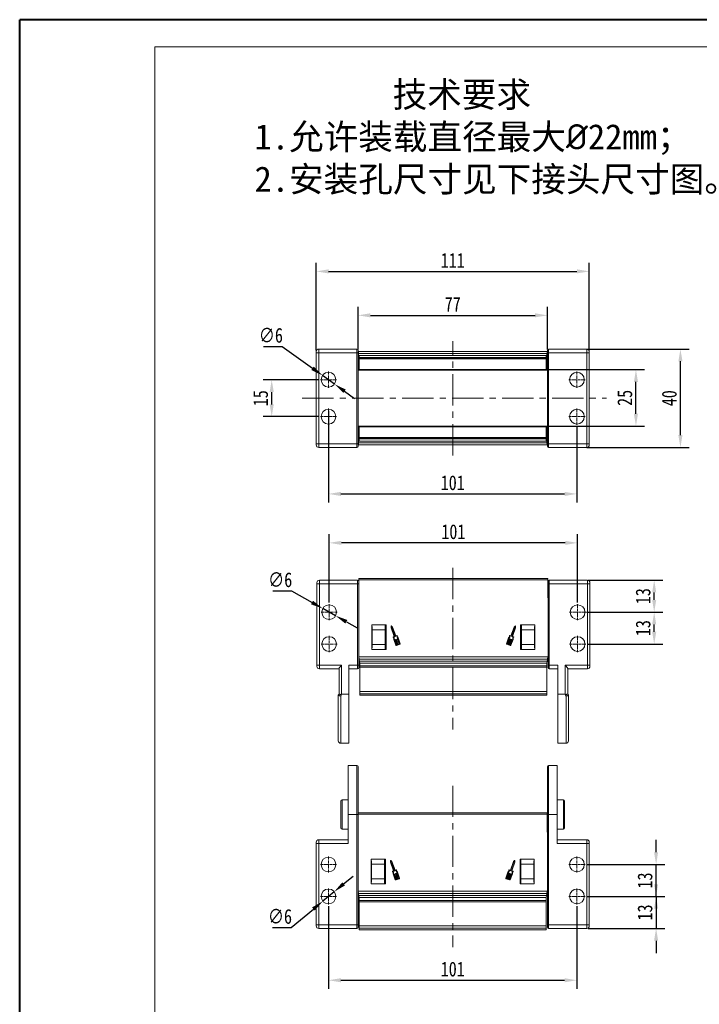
# Model space of a CAD drawing. Header units: millimetres. Extents: x 2816 to 3738, y -75 to 577.
# Tile 5 of 49: x 2816 to 3092, y 176 to 577. Entities that reach past the tile are written whole.
import ezdxf

# ---------------------------------------------------------------- set-up
doc = ezdxf.new("R2010")
doc.units = ezdxf.units.MM
doc.linetypes.add('CENTER', pattern=[0.6, 0.375, -0.075, 0.075, -0.075])
doc.linetypes.add('CENTERX2', pattern=[20.32, 12.7, -2.54, 2.54, -2.54])
doc.styles.get("Standard").update_dxf_attribs({"font": '仿宋_GB2312.ttf', "width": 0.8})
doc.styles.add('样式 6', font='仿宋_GB2312.ttf')
doc.dimstyles.new('ISO-25.1', dxfattribs={"dimtxt": 6, "dimasz": 5, "dimexe": 3.5, "dimexo": 0.625, "dimgap": 1.5, "dimtad": 1, "dimtoh": 1, "dimdsep": 46, "dimtxsty": 'Standard', "dimcen": 2.5, "dimadec": 0, "dimazin": 0, "dimtfac": 1, "dimtmove": 0, "dimatfit": 3, "dimfxl": 0, "dimarcsym": 0})
doc.dimstyles.new('副本 ISO-25.1', dxfattribs={"dimtxt": 6, "dimasz": 5, "dimexe": 3.5, "dimexo": 0.625, "dimgap": 1.5, "dimtad": 1, "dimdsep": 46, "dimtxsty": 'Standard', "dimcen": 2.5, "dimadec": 0, "dimazin": 0, "dimtfac": 1, "dimtmove": 0, "dimatfit": 3, "dimfxl": 0, "dimarcsym": 0})

# ---------------------------------------------------------------- blocks, each defined once
blk = doc.blocks.new('*D865')
at = {"color": 0, "lineweight": -2}
for p, q in [((2941.51, 216.3), (2941.51, 182.65)), ((3042.51, 216.3), (3042.51, 182.65)), ((2946.51, 186.15), (3037.51, 186.15))]:
    blk.add_line(p, q, dxfattribs=at)
at = {"color": 0, "lineweight": 9}
for points in [[(2946.51, 186.98), (2946.51, 185.31), (2941.51, 186.15)], [(3037.51, 186.98), (3037.51, 185.31), (3042.51, 186.15)]]:
    blk.add_solid(points, dxfattribs=at)
at = {"layer": 'Defpoints', "color": 0, "lineweight": 9}
for p in [(2941.51, 216.92), (3042.51, 216.92), (3042.51, 186.15)]:
    blk.add_point(p, dxfattribs=at)
at = {"color": 0, "lineweight": 9, "insert": (2992.01, 190.65), "char_height": 6, "attachment_point": 5}
blk.add_mtext('101', dxfattribs=at)
blk = doc.blocks.new('*D872')
at = {"color": 0, "lineweight": -2}
for p, q in [((3074.7, 238.22), (3074.7, 243.22)), ((3046.43, 233.22), (3078.2, 233.22)), ((3074.7, 220.22), (3074.7, 233.22)), ((3046.43, 220.22), (3078.2, 220.22)), ((3074.7, 215.22), (3074.7, 210.22))]:
    blk.add_line(p, q, dxfattribs=at)
at = {"color": 0, "lineweight": 9}
for points in [[(3073.86, 238.22), (3075.53, 238.22), (3074.7, 233.22)], [(3073.86, 215.22), (3075.53, 215.22), (3074.7, 220.22)]]:
    blk.add_solid(points, dxfattribs=at)
at = {"layer": 'Defpoints', "color": 0, "lineweight": 9}
for p in [(3045.81, 233.22), (3074.7, 233.22), (3045.81, 220.22)]:
    blk.add_point(p, dxfattribs=at)
at = {"color": 0, "lineweight": 9, "insert": (3070.2, 226.72), "char_height": 6, "attachment_point": 5, "rotation": 90}
blk.add_mtext('13', dxfattribs=at)
blk = doc.blocks.new('*D873')
at = {"color": 0, "lineweight": -2}
for p, q in [((3074.7, 225.22), (3074.7, 230.22)), ((3046.43, 220.22), (3078.2, 220.22)), ((3074.7, 220.22), (3074.7, 207.22)), ((3047.13, 207.22), (3078.2, 207.22)), ((3074.7, 202.22), (3074.7, 197.22))]:
    blk.add_line(p, q, dxfattribs=at)
at = {"color": 0, "lineweight": 9}
for points in [[(3073.86, 225.22), (3075.53, 225.22), (3074.7, 220.22)], [(3073.86, 202.22), (3075.53, 202.22), (3074.7, 207.22)]]:
    blk.add_solid(points, dxfattribs=at)
at = {"layer": 'Defpoints', "color": 0, "lineweight": 9}
for p in [(3045.81, 220.22), (3046.51, 207.22), (3074.7, 207.22)]:
    blk.add_point(p, dxfattribs=at)
at = {"color": 0, "lineweight": 9, "insert": (3070.2, 213.72), "char_height": 6, "attachment_point": 5, "rotation": 90}
blk.add_mtext('13', dxfattribs=at)
blk = doc.blocks.new('*D874')
at = {"color": 0, "lineweight": -2}
for p, q in [((3046.7, 335.85), (3077.42, 335.85)), ((3073.92, 327.85), (3073.92, 330.85)), ((3046.7, 322.85), (3077.42, 322.85))]:
    blk.add_line(p, q, dxfattribs=at)
at = {"color": 0, "lineweight": 9}
for points in [[(3073.09, 330.85), (3074.76, 330.85), (3073.92, 335.85)], [(3073.09, 327.85), (3074.76, 327.85), (3073.92, 322.85)]]:
    blk.add_solid(points, dxfattribs=at)
at = {"layer": 'Defpoints', "color": 0, "lineweight": 9}
for p in [(3046.07, 335.85), (3073.92, 335.85), (3046.07, 322.85)]:
    blk.add_point(p, dxfattribs=at)
at = {"color": 0, "lineweight": 9, "insert": (3069.42, 329.35), "char_height": 6, "attachment_point": 5, "rotation": 90}
blk.add_mtext('13', dxfattribs=at)
blk = doc.blocks.new('*D875')
at = {"color": 0, "lineweight": -2}
for p, q in [((3047.13, 348.85), (3077.42, 348.85)), ((3073.92, 340.85), (3073.92, 343.85)), ((3046.4, 335.85), (3077.42, 335.85))]:
    blk.add_line(p, q, dxfattribs=at)
at = {"color": 0, "lineweight": 9}
for points in [[(3073.09, 343.85), (3074.76, 343.85), (3073.92, 348.85)], [(3073.09, 340.85), (3074.76, 340.85), (3073.92, 335.85)]]:
    blk.add_solid(points, dxfattribs=at)
at = {"layer": 'Defpoints', "color": 0, "lineweight": 9}
for p in [(3046.5, 348.85), (3073.92, 348.85), (3045.77, 335.85)]:
    blk.add_point(p, dxfattribs=at)
at = {"color": 0, "lineweight": 9, "insert": (3069.42, 342.35), "char_height": 6, "attachment_point": 5, "rotation": 90}
blk.add_mtext('13', dxfattribs=at)
blk = doc.blocks.new('*D876')
at = {"color": 0, "lineweight": -2}
for p, q in [((2941.77, 339.77), (2941.77, 367.53)), ((3042.77, 339.77), (3042.77, 367.53)), ((3037.77, 364.03), (2946.77, 364.03))]:
    blk.add_line(p, q, dxfattribs=at)
at = {"color": 0, "lineweight": 9}
for points in [[(2946.77, 364.86), (2946.77, 363.2), (2941.77, 364.03)], [(3037.77, 364.86), (3037.77, 363.2), (3042.77, 364.03)]]:
    blk.add_solid(points, dxfattribs=at)
at = {"layer": 'Defpoints', "color": 0, "lineweight": 9}
for p in [(2941.77, 364.03), (2941.77, 339.15), (3042.77, 339.15)]:
    blk.add_point(p, dxfattribs=at)
at = {"color": 0, "lineweight": 9, "insert": (2992.27, 368.53), "char_height": 6, "attachment_point": 5}
blk.add_mtext('101', dxfattribs=at)
blk = doc.blocks.new('*D877')
at = {"color": 0, "lineweight": -2}
for p, q in [((2941.51, 417.72), (2941.51, 380.43)), ((3042.51, 411.42), (3042.51, 380.43)), ((2946.51, 383.93), (3037.51, 383.93))]:
    blk.add_line(p, q, dxfattribs=at)
at = {"color": 0, "lineweight": 9}
for points in [[(2946.51, 384.76), (2946.51, 383.09), (2941.51, 383.93)], [(3037.51, 384.76), (3037.51, 383.09), (3042.51, 383.93)]]:
    blk.add_solid(points, dxfattribs=at)
at = {"layer": 'Defpoints', "color": 0, "lineweight": 9}
for p in [(2941.51, 418.35), (3042.51, 412.05), (3042.51, 383.93)]:
    blk.add_point(p, dxfattribs=at)
at = {"color": 0, "lineweight": 9, "insert": (2992.01, 388.43), "char_height": 6, "attachment_point": 5}
blk.add_mtext('101', dxfattribs=at)
blk = doc.blocks.new('*D878')
at = {"color": 0, "lineweight": -2}
for p, q in [((2937.58, 430.35), (2914.9, 430.35)), ((2918.4, 420.35), (2918.4, 425.35)), ((2937.58, 415.35), (2914.9, 415.35))]:
    blk.add_line(p, q, dxfattribs=at)
at = {"color": 0, "lineweight": 9}
for points in [[(2917.57, 425.35), (2919.24, 425.35), (2918.4, 430.35)], [(2917.57, 420.35), (2919.24, 420.35), (2918.4, 415.35)]]:
    blk.add_solid(points, dxfattribs=at)
at = {"layer": 'Defpoints', "color": 0, "lineweight": 9}
for p in [(2918.4, 430.35), (2938.21, 430.35), (2938.21, 415.35)]:
    blk.add_point(p, dxfattribs=at)
at = {"color": 0, "lineweight": 9, "insert": (2913.9, 422.85), "char_height": 6, "attachment_point": 5, "rotation": 90}
blk.add_mtext('15', dxfattribs=at)
blk = doc.blocks.new('*D879')
at = {"color": 0, "lineweight": -2}
for p, q in [((3030.68, 434.47), (3070, 434.47)), ((3066.5, 416.5), (3066.5, 429.47)), ((3030.71, 411.5), (3070, 411.5))]:
    blk.add_line(p, q, dxfattribs=at)
at = {"color": 0, "lineweight": 9}
for points in [[(3065.66, 429.47), (3067.33, 429.47), (3066.5, 434.47)], [(3065.66, 416.5), (3067.33, 416.5), (3066.5, 411.5)]]:
    blk.add_solid(points, dxfattribs=at)
at = {"layer": 'Defpoints', "color": 0, "lineweight": 9}
for p in [(3030.06, 434.47), (3066.5, 434.47), (3030.09, 411.5)]:
    blk.add_point(p, dxfattribs=at)
at = {"color": 0, "lineweight": 9, "insert": (3062, 422.99), "char_height": 6, "attachment_point": 5, "rotation": 90}
blk.add_mtext('25', dxfattribs=at)
blk = doc.blocks.new('*D880')
at = {"color": 0, "lineweight": -2}
for p, q in [((3046.54, 442.85), (3088.08, 442.85)), ((3084.58, 407.85), (3084.58, 437.85)), ((3046.54, 402.85), (3088.08, 402.85))]:
    blk.add_line(p, q, dxfattribs=at)
at = {"color": 0, "lineweight": 9}
for points in [[(3083.75, 437.85), (3085.42, 437.85), (3084.58, 442.85)], [(3083.75, 407.85), (3085.42, 407.85), (3084.58, 402.85)]]:
    blk.add_solid(points, dxfattribs=at)
at = {"layer": 'Defpoints', "color": 0, "lineweight": 9}
for p in [(3045.92, 442.85), (3084.58, 442.85), (3045.92, 402.85)]:
    blk.add_point(p, dxfattribs=at)
at = {"color": 0, "lineweight": 9, "insert": (3080.08, 422.85), "char_height": 6, "attachment_point": 5, "rotation": 90}
blk.add_mtext('40', dxfattribs=at)
blk = doc.blocks.new('*D881')
at = {"color": 0, "lineweight": -2}
for p, q in [((2953.51, 442.69), (2953.51, 460.05)), ((2958.51, 456.55), (3025.51, 456.55)), ((3030.51, 442.69), (3030.51, 460.05))]:
    blk.add_line(p, q, dxfattribs=at)
at = {"color": 0, "lineweight": 9}
for points in [[(2958.51, 457.39), (2958.51, 455.72), (2953.51, 456.55)], [(3025.51, 457.39), (3025.51, 455.72), (3030.51, 456.55)]]:
    blk.add_solid(points, dxfattribs=at)
at = {"layer": 'Defpoints', "color": 0, "lineweight": 9}
for p in [(3030.51, 456.55), (2953.51, 442.06), (3030.51, 442.06)]:
    blk.add_point(p, dxfattribs=at)
at = {"color": 0, "lineweight": 9, "insert": (2992.01, 461.05), "char_height": 6, "attachment_point": 5}
blk.add_mtext('77', dxfattribs=at)
blk = doc.blocks.new('*D882')
at = {"color": 0, "lineweight": -2}
for p, q in [((2936.51, 442.22), (2936.51, 477.93)), ((3047.51, 442.22), (3047.51, 477.93)), ((2941.51, 474.43), (3042.51, 474.43))]:
    blk.add_line(p, q, dxfattribs=at)
at = {"color": 0, "lineweight": 9}
for points in [[(2941.51, 475.26), (2941.51, 473.6), (2936.51, 474.43)], [(3042.51, 475.26), (3042.51, 473.6), (3047.51, 474.43)]]:
    blk.add_solid(points, dxfattribs=at)
at = {"layer": 'Defpoints', "color": 0, "lineweight": 9}
for p in [(3047.51, 474.43), (2936.51, 441.6), (3047.51, 441.6)]:
    blk.add_point(p, dxfattribs=at)
at = {"color": 0, "lineweight": 9, "insert": (2992.01, 478.93), "char_height": 6, "attachment_point": 5}
blk.add_mtext('111', dxfattribs=at)
blk = doc.blocks.new('*D887')
at = {"color": 0, "lineweight": -2}
for p, q in [((2947.65, 225.34), (2951.5, 228.54)), ((2943.81, 222.14), (2939.2, 218.31)), ((2926.3, 207.57), (2935.36, 215.11)), ((2918.72, 207.57), (2926.3, 207.57))]:
    blk.add_line(p, q, dxfattribs=at)
at = {"color": 0, "lineweight": 9}
for points in [[(2947.12, 225.98), (2948.19, 224.7), (2943.81, 222.14)], [(2934.82, 215.75), (2935.89, 214.47), (2939.2, 218.31)]]:
    blk.add_solid(points, dxfattribs=at)
at = {"layer": 'Defpoints', "color": 0, "lineweight": 9}
for p in [(2943.81, 222.14), (2939.2, 218.31)]:
    blk.add_point(p, dxfattribs=at)
at = {"color": 0, "lineweight": 9, "insert": (2921.76, 212.07), "char_height": 6, "attachment_point": 5}
blk.add_mtext('∅6', dxfattribs=at)
blk = doc.blocks.new('*D888')
at = {"color": 0, "lineweight": -2}
for p, q in [((2918.81, 344.49), (2926.39, 344.49)), ((2926.39, 344.49), (2934.8, 339.77)), ((2944.39, 334.38), (2939.15, 337.32)), ((2948.75, 331.93), (2953.1, 329.48))]:
    blk.add_line(p, q, dxfattribs=at)
at = {"color": 0, "lineweight": 9}
for points in [[(2935.2, 340.49), (2934.39, 339.04), (2939.15, 337.32)], [(2949.15, 332.66), (2948.34, 331.21), (2944.39, 334.38)]]:
    blk.add_solid(points, dxfattribs=at)
at = {"layer": 'Defpoints', "color": 0, "lineweight": 9}
for p in [(2939.15, 337.32), (2944.39, 334.38)]:
    blk.add_point(p, dxfattribs=at)
at = {"color": 0, "lineweight": 9, "insert": (2921.85, 348.99), "char_height": 6, "attachment_point": 5}
blk.add_mtext('∅6', dxfattribs=at)
blk = doc.blocks.new('*D889')
at = {"color": 0, "lineweight": -2}
for p, q in [((2915.03, 443.9), (2922.61, 443.9)), ((2922.61, 443.9), (2935, 435.01)), ((2943.94, 428.6), (2939.07, 432.09)), ((2948.01, 425.69), (2952.07, 422.77))]:
    blk.add_line(p, q, dxfattribs=at)
at = {"color": 0, "lineweight": 9}
for points in [[(2935.49, 435.69), (2934.52, 434.33), (2939.07, 432.09)], [(2948.49, 426.36), (2947.52, 425.01), (2943.94, 428.6)]]:
    blk.add_solid(points, dxfattribs=at)
at = {"layer": 'Defpoints', "color": 0, "lineweight": 9}
for p in [(2939.07, 432.09), (2943.94, 428.6)]:
    blk.add_point(p, dxfattribs=at)
at = {"color": 0, "lineweight": 9, "insert": (2918.07, 448.4), "char_height": 6, "attachment_point": 5}
blk.add_mtext('∅6', dxfattribs=at)

msp = doc.modelspace()

# ---------------------------------------------------------------- linework, layer by layer
at = {"color": 7, "lineweight": 40}
for p in [(2815.933, -75.368), (3738.172, 576.787)]:
    msp.add_line(p, (2815.933, 576.787), dxfattribs=at)
at = {"color": 7, "lineweight": 13}
for p in [(2870.828, -64.389), (3727.193, 565.808)]:
    msp.add_line(p, (2870.828, 565.808), dxfattribs=at)
at = {"color": 1, "linetype": 'CENTERX2', "lineweight": 13}
for p, q in [((2992.006, 399.615), (2992.006, 446.08)), ((2930.816, 422.847), (3054.494, 422.847)), ((2992.006, 353.818), (2992.006, 288.12)), ((2992.006, 265.257), (2992.006, 199.558))]:
    msp.add_line(p, q, dxfattribs=at)
at = {"color": 7, "linetype": 'Continuous', "lineweight": 15}
for p, q in [((2936.506, 441.347), (2936.506, 441.847)), ((2936.506, 441.347), (2936.506, 404.347)), ((2936.506, 441.347), (2937.506, 441.347)), ((2937.506, 442.847), (2937.506, 441.347)), ((2953.006, 442.847), (2937.506, 442.847)), ((2937.506, 404.347), (2937.506, 441.347)), ((2937.506, 441.347), (2953.006, 441.347)), ((2953.006, 442.847), (2953.006, 441.347)), ((2953.506, 441.347), (2953.006, 441.347)), ((2953.006, 441.347), (2953.006, 404.347)), ((2953.506, 441.347), (2953.506, 442.347)), ((2953.575, 441.847), (2953.506, 441.847)), ((2953.506, 404.347), (2953.506, 441.347)), ((2992.006, 441.847), (2953.575, 441.847)), ((2953.72, 441.021), (2953.84, 436.359)), ((2953.72, 441.021), (2992.006, 441.021)), ((3030.437, 441.847), (2992.006, 441.847)), ((2992.006, 441.021), (3030.292, 441.021)), ((3030.171, 436.359), (3030.292, 441.021)), ((3030.506, 441.847), (3030.437, 441.847)), ((3030.506, 442.347), (3030.506, 441.347)), ((3030.506, 441.347), (3030.506, 404.347)), ((3031.006, 441.347), (3030.506, 441.347)), ((3046.506, 442.847), (3031.006, 442.847)), ((3031.006, 441.347), (3031.006, 442.847)), ((3031.006, 404.347), (3031.006, 441.347)), ((3031.006, 441.347), (3046.506, 441.347)), ((3046.506, 442.847), (3046.506, 441.347)), ((3047.506, 441.347), (3046.506, 441.347)), ((3046.506, 441.347), (3046.506, 404.347)), ((3047.506, 441.847), (3047.506, 441.347)), ((3047.506, 404.347), (3047.506, 441.347)), ((2953.575, 436.264), (2953.506, 438.916)), ((2953.521, 438.347), (2953.506, 438.347)), ((2953.546, 437.347), (2953.506, 437.347)), ((2953.956, 440.249), (2992.006, 440.249)), ((2953.956, 440.249), (2953.956, 439.355)), ((2992.006, 440.249), (2953.956, 440.249)), ((2953.956, 440.249), (2953.956, 440.249)), ((2953.956, 439.355), (2992.006, 439.355)), ((2953.956, 439.355), (2953.956, 439.215)), ((2992.006, 439.215), (2953.956, 439.215)), ((2953.956, 439.215), (2953.956, 438.813)), ((2953.956, 438.813), (2992.006, 438.813)), ((2953.956, 434.475), (2953.956, 438.813)), ((2992.006, 440.249), (3030.056, 440.249)), ((3030.056, 440.249), (2992.006, 440.249)), ((2992.006, 439.355), (3030.056, 439.355)), ((3030.056, 439.215), (2992.006, 439.215)), ((2992.006, 438.813), (3030.056, 438.813)), ((3030.056, 439.355), (3030.056, 440.249)), ((3030.056, 440.249), (3030.056, 440.249)), ((3030.056, 439.215), (3030.056, 439.355)), ((3030.056, 438.813), (3030.056, 439.215)), ((3030.056, 438.813), (3030.056, 434.475)), ((3030.506, 438.916), (3030.437, 436.264)), ((3030.465, 437.347), (3030.506, 437.347)), ((3030.491, 438.347), (3030.506, 438.347)), ((2953.572, 436.347), (2953.506, 436.347)), ((2953.506, 435.347), (2953.627, 435.347)), ((2953.956, 436.359), (2953.84, 436.359)), ((2953.936, 434.198), (2953.956, 434.198)), ((2992.006, 434.475), (2953.956, 434.475)), ((2953.956, 434.475), (2953.956, 434.198)), ((2953.956, 434.198), (2992.006, 434.198)), ((3030.056, 434.475), (2992.006, 434.475)), ((2992.006, 434.198), (3030.056, 434.198)), ((3030.171, 436.359), (3030.056, 436.359)), ((3030.056, 434.198), (3030.056, 434.475)), ((3030.056, 434.198), (3030.076, 434.198)), ((3030.385, 435.347), (3030.506, 435.347)), ((3030.506, 436.347), (3030.439, 436.347)), ((2953.627, 410.347), (2953.506, 410.347)), ((2953.506, 406.778), (2953.575, 409.43)), ((2953.506, 409.347), (2953.572, 409.347)), ((2953.84, 409.335), (2953.72, 404.674)), ((2953.84, 409.335), (2953.956, 409.335)), ((2953.956, 411.496), (2953.936, 411.496)), ((2992.006, 411.496), (2953.956, 411.496)), ((2953.956, 411.496), (2953.956, 411.219)), ((2953.956, 411.219), (2992.006, 411.219)), ((2953.956, 406.881), (2953.956, 411.219)), ((3030.056, 411.496), (2992.006, 411.496)), ((2992.006, 411.219), (3030.056, 411.219)), ((3030.056, 411.219), (3030.056, 411.496)), ((3030.076, 411.496), (3030.056, 411.496)), ((3030.056, 411.219), (3030.056, 406.881)), ((3030.056, 409.335), (3030.171, 409.335)), ((3030.292, 404.674), (3030.171, 409.335)), ((3030.506, 410.347), (3030.385, 410.347)), ((3030.437, 409.43), (3030.506, 406.778)), ((3030.439, 409.347), (3030.506, 409.347)), ((2953.546, 408.347), (2953.506, 408.347)), ((2953.521, 407.347), (2953.506, 407.347)), ((2992.006, 404.674), (2953.72, 404.674)), ((2992.006, 406.881), (2953.956, 406.881)), ((2953.956, 406.881), (2953.956, 406.479)), ((2953.956, 406.479), (2992.006, 406.479)), ((2953.956, 406.479), (2953.956, 406.339)), ((2992.006, 406.339), (2953.956, 406.339)), ((2953.956, 406.339), (2953.956, 405.446)), ((2992.006, 405.446), (2953.956, 405.446)), ((2953.956, 405.446), (2992.006, 405.446)), ((2953.956, 405.446), (2953.956, 405.446)), ((3030.056, 406.881), (2992.006, 406.881)), ((2992.006, 406.479), (3030.056, 406.479)), ((3030.056, 406.339), (2992.006, 406.339)), ((3030.056, 405.446), (2992.006, 405.446)), ((2992.006, 405.446), (3030.056, 405.446)), ((3030.292, 404.674), (2992.006, 404.674)), ((3030.056, 406.479), (3030.056, 406.881)), ((3030.056, 406.339), (3030.056, 406.479)), ((3030.056, 405.446), (3030.056, 406.339)), ((3030.056, 405.446), (3030.056, 405.446)), ((3030.465, 408.347), (3030.506, 408.347)), ((3030.491, 407.347), (3030.506, 407.347)), ((2936.506, 404.347), (2937.506, 404.347)), ((2936.506, 403.847), (2936.506, 404.347)), ((2953.006, 404.347), (2937.506, 404.347)), ((2937.506, 402.847), (2937.506, 404.347)), ((2937.506, 402.847), (2953.006, 402.847)), ((2953.006, 404.347), (2953.506, 404.347)), ((2953.006, 404.347), (2953.006, 402.847)), ((2953.506, 403.347), (2953.506, 404.347)), ((2953.506, 403.847), (2953.575, 403.847)), ((2953.575, 403.847), (2992.006, 403.847)), ((2992.006, 403.847), (3030.437, 403.847)), ((3030.437, 403.847), (3030.506, 403.847)), ((3030.506, 404.347), (3031.006, 404.347)), ((3030.506, 404.347), (3030.506, 403.347)), ((3046.506, 404.347), (3031.006, 404.347)), ((3031.006, 402.847), (3031.006, 404.347)), ((3031.006, 402.847), (3046.506, 402.847)), ((3047.506, 404.347), (3046.506, 404.347)), ((3046.506, 402.847), (3046.506, 404.347)), ((3047.506, 404.347), (3047.506, 403.847)), ((2937.77, 348.85), (2937.77, 347.35)), ((2937.77, 348.85), (2953.27, 348.85)), ((2953.27, 347.35), (2953.27, 348.85)), ((2953.867, 348.989), (2953.77, 334.2)), ((2953.867, 348.989), (2953.87, 349.489)), ((2992.006, 348.989), (2953.867, 348.989)), ((2953.87, 349.489), (2992.006, 349.489)), ((2992.006, 349.489), (3030.67, 349.489)), ((3030.674, 348.989), (2992.006, 348.989)), ((3030.67, 349.489), (3030.674, 348.989)), ((3030.77, 334.2), (3030.674, 348.989)), ((3031.27, 348.85), (3031.27, 347.35)), ((3031.27, 348.85), (3046.77, 348.85)), ((3046.77, 348.85), (3046.77, 347.35)), ((2936.77, 347.85), (2936.77, 347.35)), ((2936.77, 347.35), (2937.77, 347.35)), ((2936.77, 314.3), (2936.77, 347.35)), ((2937.77, 347.35), (2937.77, 314.3)), ((2953.27, 347.35), (2937.77, 347.35)), ((2953.27, 314.3), (2953.27, 347.35)), ((2953.27, 347.35), (2953.77, 347.35)), ((2953.77, 348.35), (2953.77, 347.35)), ((2953.77, 347.35), (2953.77, 314.3)), ((3030.77, 347.35), (3030.77, 348.35)), ((3030.77, 347.35), (3031.27, 347.35)), ((3030.77, 314.3), (3030.77, 347.35)), ((3031.27, 347.35), (3031.27, 314.3)), ((3046.77, 347.35), (3031.27, 347.35)), ((3046.77, 314.3), (3046.77, 347.35)), ((3046.77, 347.35), (3047.77, 347.35)), ((3047.77, 347.35), (3047.77, 347.85)), ((3047.77, 347.35), (3047.77, 314.3)), ((2964.92, 330.7), (2959.12, 330.7)), ((2959.12, 330.7), (2959.12, 320.7)), ((2959.12, 330.033), (2959.27, 330.033)), ((2959.27, 330.033), (2959.27, 328.7)), ((2964.57, 328.7), (2959.27, 328.7)), ((2959.27, 328.7), (2959.27, 322.7)), ((2964.57, 330.7), (2964.57, 328.7)), ((2964.57, 330.3), (2964.92, 330.3)), ((2964.57, 328.7), (2964.57, 322.7)), ((2964.92, 320.7), (2964.92, 330.7)), ((2966.988, 330.168), (2966.954, 329.503)), ((2966.954, 329.503), (2968.239, 325.986)), ((2967.108, 330.012), (2967.083, 329.523)), ((2967.083, 329.523), (2968.403, 325.91)), ((2967.554, 329.722), (2967.099, 330.209)), ((2967.443, 329.654), (2967.108, 330.012)), ((2968.763, 326.042), (2967.443, 329.654)), ((2968.85, 326.175), (2967.554, 329.722)), ((3016.987, 329.722), (3015.691, 326.175)), ((3017.098, 329.654), (3015.778, 326.042)), ((3016.138, 325.91), (3017.458, 329.523)), ((3016.301, 325.986), (3017.586, 329.503)), ((3017.442, 330.209), (3016.987, 329.722)), ((3017.432, 330.012), (3017.098, 329.654)), ((3017.458, 329.523), (3017.432, 330.012)), ((3017.586, 329.503), (3017.552, 330.168)), ((3019.62, 330.7), (3019.62, 320.7)), ((3025.42, 330.7), (3019.62, 330.7)), ((3019.62, 330.3), (3019.97, 330.3)), ((3019.97, 328.7), (3019.97, 330.7)), ((3019.97, 328.7), (3025.27, 328.7)), ((3019.97, 322.7), (3019.97, 328.7)), ((3025.27, 330.033), (3025.42, 330.033)), ((3025.27, 328.7), (3025.27, 330.033)), ((3025.27, 322.7), (3025.27, 328.7)), ((3025.42, 320.7), (3025.42, 330.7)), ((2968.22, 325.945), (2967.786, 325.787)), ((2968.384, 325.869), (2967.92, 325.7)), ((2968.013, 324.746), (2968.881, 322.368)), ((2968.146, 324.752), (2969.001, 322.412)), ((2969.323, 322.461), (2968.529, 324.635)), ((2968.548, 324.676), (2968.608, 324.698)), ((2968.649, 324.679), (2969.443, 322.505)), ((2969.267, 326.192), (2968.804, 326.023)), ((2969.314, 326.345), (2968.85, 326.175)), ((2969.743, 322.615), (2968.949, 324.788)), ((2968.968, 324.829), (2969.028, 324.851)), ((2969.069, 324.832), (2969.863, 322.659)), ((2970.163, 322.768), (2969.368, 324.942)), ((2969.387, 324.983), (2969.447, 325.004)), ((2969.488, 324.985), (2970.282, 322.812)), ((2970.56, 322.981), (2969.705, 325.322)), ((2970.68, 323.025), (2969.811, 325.403)), ((3014.729, 325.403), (3013.86, 323.025)), ((3014.835, 325.322), (3013.98, 322.981)), ((3014.258, 322.812), (3015.052, 324.985)), ((3015.172, 324.942), (3014.378, 322.768)), ((3014.678, 322.659), (3015.472, 324.832)), ((3015.592, 324.788), (3014.798, 322.615)), ((3015.093, 325.004), (3015.153, 324.983)), ((3015.098, 322.505), (3015.892, 324.679)), ((3016.012, 324.635), (3015.218, 322.461)), ((3015.691, 326.175), (3015.227, 326.345)), ((3015.737, 326.023), (3015.274, 326.192)), ((3015.513, 324.851), (3015.573, 324.829)), ((3015.539, 322.412), (3016.394, 324.752)), ((3015.659, 322.368), (3016.528, 324.746)), ((3015.933, 324.698), (3015.993, 324.676)), ((3016.62, 325.7), (3016.157, 325.869)), ((3016.754, 325.787), (3016.321, 325.945)), ((2959.27, 321.367), (2959.12, 321.367)), ((2959.12, 320.7), (2964.92, 320.7)), ((2964.57, 322.7), (2959.27, 322.7)), ((2959.27, 322.7), (2959.27, 321.367)), ((2964.57, 322.7), (2964.57, 320.7)), ((2964.57, 321.1), (2964.92, 321.1)), ((2969.083, 322.374), (2969.323, 322.461)), ((2969.127, 322.254), (2970.566, 322.78)), ((2969.443, 322.505), (2969.743, 322.615)), ((2969.863, 322.659), (2970.163, 322.768)), ((2970.282, 322.812), (2970.522, 322.9)), ((3013.974, 322.78), (3015.414, 322.254)), ((3014.018, 322.9), (3014.258, 322.812)), ((3014.378, 322.768), (3014.678, 322.659)), ((3014.798, 322.615), (3015.098, 322.505)), ((3015.218, 322.461), (3015.457, 322.374)), ((3019.62, 321.1), (3019.97, 321.1)), ((3019.62, 320.7), (3025.42, 320.7)), ((3019.97, 322.7), (3025.27, 322.7)), ((3019.97, 320.7), (3019.97, 322.7)), ((3025.27, 321.367), (3025.27, 322.7)), ((3025.42, 321.367), (3025.27, 321.367)), ((2953.77, 318.2), (2953.84, 317.728)), ((2953.84, 317.728), (2992.006, 317.728)), ((2953.984, 316.743), (2953.84, 317.728)), ((2992.006, 316.743), (2953.984, 316.743)), ((2954.105, 315.921), (2953.984, 316.743)), ((2992.006, 317.728), (3030.701, 317.728)), ((3030.557, 316.743), (2992.006, 316.743)), ((3030.557, 316.743), (3030.436, 315.921)), ((3030.701, 317.728), (3030.557, 316.743)), ((3030.701, 317.728), (3030.77, 318.2)), ((2936.77, 314.3), (2937.77, 314.3)), ((2936.77, 314.3), (2936.77, 313.8)), ((2937.77, 314.3), (2946.77, 314.3)), ((2937.77, 312.8), (2937.77, 314.3)), ((2937.77, 312.8), (2945.77, 312.8)), ((2945.77, 302.548), (2945.77, 312.886)), ((2946.77, 314.3), (2946.77, 302.548)), ((2953.27, 314.3), (2949.77, 314.3)), ((2949.77, 302.548), (2949.77, 314.3)), ((2949.77, 312.8), (2953.27, 312.8)), ((2953.27, 314.3), (2953.77, 314.3)), ((2953.27, 312.8), (2953.27, 314.3)), ((2953.77, 314.3), (2953.77, 313.3)), ((2954.105, 315.921), (2992.006, 315.921)), ((2954.22, 315.133), (2954.105, 315.921)), ((2954.22, 315.133), (2992.006, 315.133)), ((2954.22, 313.965), (2954.22, 315.133)), ((2954.22, 313.965), (2992.006, 313.965)), ((2954.22, 313.405), (2954.22, 313.965)), ((2954.22, 313.405), (2992.006, 313.405)), ((2954.22, 303.604), (2954.22, 313.405)), ((2992.006, 315.921), (3030.436, 315.921)), ((2992.006, 315.133), (3030.32, 315.133)), ((2992.006, 313.965), (3030.32, 313.965)), ((2992.006, 313.405), (3030.32, 313.405)), ((3030.436, 315.921), (3030.32, 315.133)), ((3030.32, 315.133), (3030.32, 313.965)), ((3030.32, 313.965), (3030.32, 313.405)), ((3030.32, 313.405), (3030.32, 303.604)), ((3030.77, 314.3), (3031.27, 314.3)), ((3030.77, 313.3), (3030.77, 314.3)), ((3031.27, 314.3), (3034.77, 314.3)), ((3031.27, 314.3), (3031.27, 312.8)), ((3031.27, 312.8), (3034.77, 312.8)), ((3034.77, 314.3), (3034.77, 302.548)), ((3037.77, 314.3), (3046.77, 314.3)), ((3037.77, 302.548), (3037.77, 314.3)), ((3038.77, 312.886), (3038.77, 302.548)), ((3038.77, 312.8), (3046.77, 312.8)), ((3046.77, 314.3), (3047.77, 314.3)), ((3046.77, 314.3), (3046.77, 312.8)), ((3047.77, 313.8), (3047.77, 314.3)), ((2945.47, 302.028), (2945.77, 302.548)), ((2945.47, 283.548), (2945.47, 302.028)), ((2945.47, 302.028), (2945.47, 302.028)), ((2946.664, 302.072), (2946.47, 301.719)), ((2946.47, 301.719), (2946.47, 282.548)), ((2946.77, 302.548), (2949.77, 302.548)), ((2949.77, 282.548), (2949.77, 302.548)), ((2954.22, 303.604), (2992.006, 303.604)), ((2954.22, 302.635), (2954.22, 303.604)), ((2954.22, 302.635), (2992.006, 302.635)), ((2954.22, 302.038), (2954.22, 302.635)), ((2954.22, 302.038), (2992.006, 302.038)), ((2992.006, 303.604), (3030.32, 303.604)), ((2992.006, 302.635), (3030.32, 302.635)), ((2992.006, 302.038), (3030.32, 302.038)), ((3030.32, 303.604), (3030.32, 302.635)), ((3030.32, 302.635), (3030.32, 302.038)), ((3037.77, 302.548), (3034.77, 302.548)), ((3034.77, 302.548), (3034.77, 282.548)), ((3038.07, 301.719), (3037.877, 302.072)), ((3038.07, 282.548), (3038.07, 301.719)), ((3038.77, 302.548), (3039.07, 302.028)), ((3039.07, 302.028), (3039.07, 302.028)), ((3039.07, 302.028), (3039.07, 283.548)), ((2946.47, 282.548), (2949.77, 282.548)), ((3034.77, 282.548), (3038.07, 282.548)), ((2953.006, 273.527), (2949.506, 273.527)), ((2949.506, 273.527), (2949.506, 253.527)), ((2953.006, 253.527), (2953.006, 273.527)), ((2953.506, 273.027), (2953.506, 253.527)), ((3030.506, 253.527), (3030.506, 273.027)), ((3034.506, 273.527), (3031.006, 273.527)), ((3031.006, 273.527), (3031.006, 253.527)), ((3034.506, 253.527), (3034.506, 273.527)), ((2946.506, 248.077), (2946.506, 258.977)), ((2949.506, 259.477), (2947.006, 259.477)), ((2947.006, 259.477), (2947.006, 247.577)), ((3037.006, 259.477), (3034.506, 259.477)), ((3037.006, 247.577), (3037.006, 259.477)), ((3037.506, 248.077), (3037.506, 258.977)), ((2953.006, 253.527), (2949.506, 253.527)), ((2949.506, 253.527), (2949.506, 241.774)), ((2953.006, 208.724), (2953.006, 253.527)), ((2953.006, 253.527), (2953.506, 253.527)), ((2953.603, 253.665), (2953.506, 238.876)), ((2953.506, 253.527), (2953.506, 208.724)), ((2953.603, 253.665), (2953.606, 254.165)), ((2992.006, 253.665), (2953.603, 253.665)), ((2953.606, 254.165), (2992.006, 254.165)), ((2992.006, 254.165), (3030.406, 254.165)), ((3030.409, 253.665), (2992.006, 253.665)), ((3030.406, 254.165), (3030.409, 253.665)), ((3030.506, 238.876), (3030.409, 253.665)), ((3030.506, 253.527), (3031.006, 253.527)), ((3030.506, 208.724), (3030.506, 253.527)), ((3031.006, 253.527), (3034.506, 253.527)), ((3031.006, 253.527), (3031.006, 208.724)), ((3034.506, 241.774), (3034.506, 253.527)), ((2947.006, 247.577), (2949.506, 247.577)), ((3034.506, 247.577), (3037.006, 247.577)), ((2936.506, 242.274), (2936.506, 241.774)), ((2937.506, 241.774), (2936.506, 241.774)), ((2936.506, 208.724), (2936.506, 241.774)), ((2949.506, 243.274), (2937.506, 243.274)), ((2937.506, 241.774), (2937.506, 243.274)), ((2937.506, 241.774), (2937.506, 208.724)), ((2949.506, 241.774), (2937.506, 241.774)), ((3046.506, 243.274), (3034.506, 243.274)), ((3046.506, 241.774), (3034.506, 241.774)), ((3046.506, 243.274), (3046.506, 241.774)), ((3046.506, 208.724), (3046.506, 241.774)), ((3047.506, 241.774), (3046.506, 241.774)), ((3047.506, 241.774), (3047.506, 242.274)), ((3047.506, 241.774), (3047.506, 208.724)), ((2964.656, 235.376), (2958.856, 235.376)), ((2958.856, 235.376), (2958.856, 225.376)), ((2958.856, 234.709), (2959.006, 234.709)), ((2959.006, 234.709), (2959.006, 233.376)), ((2964.306, 233.376), (2959.006, 233.376)), ((2959.006, 233.376), (2959.006, 227.376)), ((2964.306, 235.376), (2964.306, 233.376)), ((2964.306, 234.976), (2964.656, 234.976)), ((2964.306, 233.376), (2964.306, 227.376)), ((2964.656, 225.376), (2964.656, 235.376)), ((2966.724, 234.844), (2966.69, 234.179)), ((2966.69, 234.179), (2967.975, 230.662)), ((2966.844, 234.687), (2966.819, 234.198)), ((2966.819, 234.198), (2968.138, 230.586)), ((2967.289, 234.398), (2966.834, 234.884)), ((2967.178, 234.33), (2966.844, 234.687)), ((2968.498, 230.717), (2967.178, 234.33)), ((2968.585, 230.851), (2967.289, 234.398)), ((3016.722, 234.398), (3015.426, 230.851)), ((3016.833, 234.33), (3015.514, 230.717)), ((3015.873, 230.586), (3017.193, 234.198)), ((3016.037, 230.662), (3017.322, 234.179)), ((3017.177, 234.884), (3016.722, 234.398)), ((3017.168, 234.687), (3016.833, 234.33)), ((3017.193, 234.198), (3017.168, 234.687)), ((3017.322, 234.179), (3017.288, 234.844)), ((3019.356, 235.376), (3019.356, 225.376)), ((3025.156, 235.376), (3019.356, 235.376)), ((3019.356, 234.976), (3019.706, 234.976)), ((3019.706, 233.376), (3019.706, 235.376)), ((3019.706, 233.376), (3025.006, 233.376)), ((3019.706, 227.376), (3019.706, 233.376)), ((3025.006, 234.709), (3025.156, 234.709)), ((3025.006, 233.376), (3025.006, 234.709)), ((3025.006, 227.376), (3025.006, 233.376)), ((3025.156, 225.376), (3025.156, 235.376)), ((2967.956, 230.621), (2967.522, 230.462)), ((2968.119, 230.545), (2967.656, 230.376)), ((2967.748, 229.422), (2968.617, 227.044)), ((2967.882, 229.428), (2968.737, 227.087)), ((2969.059, 227.137), (2968.265, 229.311)), ((2968.284, 229.351), (2968.344, 229.373)), ((2968.384, 229.354), (2969.179, 227.181)), ((2969.003, 230.868), (2968.539, 230.698)), ((2969.049, 231.021), (2968.585, 230.851)), ((2969.478, 227.29), (2968.684, 229.464)), ((2968.703, 229.505), (2968.763, 229.527)), ((2968.804, 229.508), (2969.598, 227.334)), ((2969.898, 227.444), (2969.104, 229.617)), ((2969.123, 229.658), (2969.183, 229.68)), ((2969.224, 229.661), (2970.018, 227.488)), ((2970.296, 227.657), (2969.441, 229.998)), ((2970.416, 227.701), (2969.547, 230.079)), ((3014.465, 230.079), (3013.596, 227.701)), ((3014.571, 229.998), (3013.716, 227.657)), ((3013.994, 227.488), (3014.788, 229.661)), ((3014.908, 229.617), (3014.114, 227.444)), ((3014.413, 227.334), (3015.208, 229.508)), ((3015.327, 229.464), (3014.533, 227.29)), ((3014.829, 229.68), (3014.889, 229.658)), ((3014.833, 227.181), (3015.627, 229.354)), ((3015.747, 229.311), (3014.953, 227.137)), ((3015.426, 230.851), (3014.963, 231.021)), ((3015.473, 230.698), (3015.009, 230.868)), ((3015.248, 229.527), (3015.308, 229.505)), ((3015.275, 227.087), (3016.13, 229.428)), ((3015.395, 227.044), (3016.264, 229.422)), ((3015.668, 229.373), (3015.728, 229.351)), ((3016.356, 230.376), (3015.892, 230.545)), ((3016.49, 230.462), (3016.056, 230.621)), ((2959.006, 226.042), (2958.856, 226.042)), ((2958.856, 225.376), (2964.656, 225.376)), ((2964.306, 227.376), (2959.006, 227.376)), ((2959.006, 227.376), (2959.006, 226.042)), ((2964.306, 227.376), (2964.306, 225.376)), ((2964.306, 225.776), (2964.656, 225.776)), ((2968.819, 227.049), (2969.059, 227.137)), ((2968.863, 226.929), (2970.302, 227.455)), ((2969.179, 227.181), (2969.478, 227.29)), ((2969.598, 227.334), (2969.898, 227.444)), ((2970.018, 227.488), (2970.258, 227.575)), ((3013.71, 227.455), (3015.149, 226.929)), ((3013.754, 227.575), (3013.994, 227.488)), ((3014.114, 227.444), (3014.413, 227.334)), ((3014.533, 227.29), (3014.833, 227.181)), ((3014.953, 227.137), (3015.193, 227.049)), ((3019.356, 225.776), (3019.706, 225.776)), ((3019.356, 225.376), (3025.156, 225.376)), ((3019.706, 227.376), (3025.006, 227.376)), ((3019.706, 225.376), (3019.706, 227.376)), ((3025.006, 226.042), (3025.006, 227.376)), ((3025.156, 226.042), (3025.006, 226.042)), ((2953.506, 222.876), (2953.575, 222.404)), ((2953.575, 222.404), (2992.006, 222.404)), ((2953.72, 221.419), (2953.575, 222.404)), ((2992.006, 221.419), (2953.72, 221.419)), ((2953.84, 220.597), (2953.72, 221.419)), ((2953.84, 220.597), (2992.006, 220.597)), ((2953.956, 219.809), (2953.84, 220.597)), ((2992.006, 222.404), (3030.437, 222.404)), ((3030.292, 221.419), (2992.006, 221.419)), ((2992.006, 220.597), (3030.171, 220.597)), ((3030.171, 220.597), (3030.056, 219.809)), ((3030.292, 221.419), (3030.171, 220.597)), ((3030.437, 222.404), (3030.292, 221.419)), ((3030.437, 222.404), (3030.506, 222.876)), ((2953.956, 219.809), (2992.006, 219.809)), ((2953.956, 218.641), (2953.956, 219.809)), ((2953.956, 218.641), (2992.006, 218.641)), ((2953.956, 218.081), (2953.956, 218.641)), ((2953.956, 218.081), (2992.006, 218.081)), ((2953.956, 208.28), (2953.956, 218.081)), ((2992.006, 219.809), (3030.056, 219.809)), ((2992.006, 218.641), (3030.056, 218.641)), ((2992.006, 218.081), (3030.056, 218.081)), ((3030.056, 219.809), (3030.056, 218.641)), ((3030.056, 218.641), (3030.056, 218.081)), ((3030.056, 218.081), (3030.056, 208.28)), ((2937.506, 208.724), (2936.506, 208.724)), ((2936.506, 208.724), (2936.506, 208.224)), ((2937.506, 208.724), (2953.006, 208.724)), ((2937.506, 208.724), (2937.506, 207.224)), ((2953.006, 208.724), (2953.506, 208.724)), ((2953.006, 207.224), (2953.006, 208.724)), ((2953.506, 208.724), (2953.506, 207.724)), ((2953.956, 208.28), (2992.006, 208.28)), ((2953.956, 207.311), (2953.956, 208.28)), ((2992.006, 208.28), (3030.056, 208.28)), ((3030.056, 208.28), (3030.056, 207.311)), ((3030.506, 208.724), (3031.006, 208.724)), ((3030.506, 207.724), (3030.506, 208.724)), ((3031.006, 208.724), (3046.506, 208.724)), ((3031.006, 208.724), (3031.006, 207.224)), ((3047.506, 208.724), (3046.506, 208.724)), ((3046.506, 208.724), (3046.506, 207.224)), ((3047.506, 208.224), (3047.506, 208.724)), ((2953.006, 207.224), (2937.506, 207.224)), ((2953.956, 207.311), (2992.006, 207.311)), ((2953.956, 206.713), (2953.956, 207.311)), ((2953.956, 206.713), (2992.006, 206.713)), ((2992.006, 207.311), (3030.056, 207.311)), ((2992.006, 206.713), (3030.056, 206.713)), ((3030.056, 207.311), (3030.056, 206.713)), ((3046.506, 207.224), (3031.006, 207.224))]:
    msp.add_line(p, q, dxfattribs=at)
at = {"color": 1, "linetype": 'CENTER', "lineweight": 9, "ltscale": 3.048}
for p, q in [((2941.506, 433.647), (2941.506, 427.047)), ((3042.506, 433.647), (3042.506, 427.047)), ((2938.206, 430.347), (2944.806, 430.347)), ((3039.206, 430.347), (3045.806, 430.347)), ((2941.506, 418.647), (2941.506, 412.047)), ((3042.506, 418.647), (3042.506, 412.047)), ((2938.206, 415.347), (2944.806, 415.347)), ((3039.206, 415.347), (3045.806, 415.347)), ((2941.77, 332.55), (2941.77, 339.15)), ((3042.77, 332.55), (3042.77, 339.15)), ((2938.47, 335.85), (2945.07, 335.85)), ((3039.47, 335.85), (3046.07, 335.85)), ((2941.77, 319.55), (2941.77, 326.15)), ((3042.77, 319.55), (3042.77, 326.15)), ((2938.47, 322.85), (2945.07, 322.85)), ((3039.47, 322.85), (3046.07, 322.85)), ((2941.506, 229.924), (2941.506, 236.524)), ((3042.506, 229.924), (3042.506, 236.524)), ((2938.206, 233.224), (2944.806, 233.224)), ((3039.206, 233.224), (3045.806, 233.224)), ((2941.506, 216.924), (2941.506, 223.524)), ((3042.506, 216.924), (3042.506, 223.524)), ((2938.206, 220.224), (2944.806, 220.224)), ((3039.206, 220.224), (3045.806, 220.224))]:
    msp.add_line(p, q, dxfattribs=at)
at = {"color": 7, "linetype": 'Continuous', "lineweight": 15}
for centre in [(2941.506, 430.347), (3042.506, 430.347), (2941.506, 415.347), (3042.506, 415.347), (2941.77, 335.85), (3042.77, 335.85), (2941.77, 322.85), (3042.77, 322.85), (2941.506, 233.224), (3042.506, 233.224), (2941.506, 220.224), (3042.506, 220.224)]:
    msp.add_circle(centre, 3, dxfattribs=at)
for centre, radius, start, end in [((2937.506, 441.847), 1, 90, 180), ((2953.006, 442.347), 0.5, 0, 90), ((3031.006, 442.347), 0.5, 90, 180), ((3046.506, 441.847), 1, 0, 90), ((2937.506, 403.847), 1, 180, 270), ((2953.006, 403.347), 0.5, 270, 0), ((3031.006, 403.347), 0.5, 180, 270), ((3046.506, 403.847), 1, 270, 0), ((2937.77, 347.85), 1, 90, 180), ((2953.27, 348.35), 0.5, 0, 90), ((3031.27, 348.35), 0.5, 90, 180), ((3046.77, 347.85), 1, 0, 90), ((2967.052, 330.165), 0.0638, 43.09192, 177.049), ((3017.488, 330.165), 0.0638, 2.951, 136.90808), ((2967.808, 325.727), 0.0638, 110.07046, 225.58546), ((2967.099, 325.004), 0.949, 344.2528, 45.58546), ((2967.099, 325.004), 1.076, 346.51116, 40.30711), ((2968.209, 325.975), 0.0319, 290.07046, 20.07046), ((2968.373, 325.899), 0.0319, 290.07046, 20.07046), ((2968.559, 324.646), 0.0319, 110.07046, 200.07046), ((2968.619, 324.668), 0.0319, 20.07046, 110.07046), ((2968.793, 326.053), 0.0319, 200.07046, 290.07046), ((2968.979, 324.799), 0.0319, 110.07046, 200.07046), ((2969.039, 324.821), 0.0319, 20.07046, 110.07046), ((2970.344, 326.189), 1.076, 179.8338, 233.62975), ((2969.335, 326.285), 0.0638, 354.55545, 110.07046), ((2969.398, 324.953), 0.0319, 110.07046, 200.07046), ((2970.344, 326.189), 0.949, 174.55545, 235.88812), ((2969.458, 324.974), 0.0319, 20.07046, 110.07046), ((3014.197, 326.189), 0.949, 304.11188, 5.44455), ((3014.197, 326.189), 1.076, 306.37025, 0.1662), ((3015.082, 324.974), 0.0319, 69.92954, 159.92954), ((3015.205, 326.285), 0.0638, 69.92954, 185.44455), ((3015.142, 324.953), 0.0319, 339.92954, 69.92954), ((3015.502, 324.821), 0.0319, 69.92954, 159.92954), ((3015.562, 324.799), 0.0319, 339.92954, 69.92954), ((3015.748, 326.053), 0.0319, 249.92954, 339.92954), ((3015.922, 324.668), 0.0319, 69.92954, 159.92954), ((3015.982, 324.646), 0.0319, 339.92954, 69.92954), ((3016.168, 325.899), 0.0319, 159.92954, 249.92954), ((3016.331, 325.975), 0.0319, 159.92954, 249.92954), ((3017.441, 325.004), 1.076, 139.69289, 193.48884), ((3017.441, 325.004), 0.949, 134.41454, 195.7472), ((3016.733, 325.727), 0.0638, 314.41454, 69.92954), ((2969.061, 322.434), 0.192, 200.07046, 290.07046), ((2969.061, 322.434), 0.0638, 200.07046, 290.07046), ((2970.5, 322.959), 0.0638, 290.07046, 20.07046), ((2970.5, 322.959), 0.192, 290.07046, 20.07046), ((3014.04, 322.959), 0.192, 159.92954, 249.92954), ((3014.04, 322.959), 0.0638, 159.92954, 249.92954), ((3015.479, 322.434), 0.192, 249.92954, 339.92954), ((3015.479, 322.434), 0.0638, 249.92954, 339.92954), ((2937.77, 313.8), 1, 180, 270), ((2953.27, 313.3), 0.5, 270, 0), ((3031.27, 313.3), 0.5, 180, 270), ((3046.77, 313.8), 1, 270, 0), ((2946.47, 283.548), 1, 180, 270), ((3038.07, 283.548), 1, 270, 360), ((2953.006, 273.027), 0.5, 360, 90), ((3031.006, 273.027), 0.5, 90, 180), ((2947.006, 258.977), 0.5, 90, 180), ((3037.006, 258.977), 0.5, 360, 90), ((2947.006, 248.077), 0.5, 180, 270), ((3037.006, 248.077), 0.5, 270, 0), ((2937.506, 242.274), 1, 90, 180), ((3046.506, 242.274), 1, 0, 90), ((2966.788, 234.841), 0.0638, 43.09192, 177.049), ((3017.224, 234.841), 0.0638, 2.951, 136.90808), ((2967.544, 230.402), 0.0638, 110.07046, 225.58546), ((2966.835, 229.679), 0.949, 344.2528, 45.58546), ((2966.835, 229.679), 1.076, 346.51116, 40.30711), ((2967.945, 230.651), 0.0319, 290.07046, 20.07046), ((2968.108, 230.575), 0.0319, 290.07046, 20.07046), ((2968.295, 229.321), 0.0319, 110.07046, 200.07046), ((2968.354, 229.343), 0.0319, 20.07046, 110.07046), ((2968.528, 230.728), 0.0319, 200.07046, 290.07046), ((2968.714, 229.475), 0.0319, 110.07046, 200.07046), ((2968.774, 229.497), 0.0319, 20.07046, 110.07046), ((2970.079, 230.864), 1.076, 179.8338, 233.62975), ((2969.071, 230.961), 0.0638, 354.55545, 110.07046), ((2969.134, 229.628), 0.0319, 110.07046, 200.07046), ((2970.079, 230.864), 0.949, 174.55545, 235.88812), ((2969.194, 229.65), 0.0319, 20.07046, 110.07046), ((3013.933, 230.864), 0.949, 304.11188, 5.44455), ((3013.933, 230.864), 1.076, 306.37025, 0.1662), ((3014.818, 229.65), 0.0319, 69.92954, 159.92954), ((3014.941, 230.961), 0.0638, 69.92954, 185.44455), ((3014.878, 229.628), 0.0319, 339.92954, 69.92954), ((3015.238, 229.497), 0.0319, 69.92954, 159.92954), ((3015.298, 229.475), 0.0319, 339.92954, 69.92954), ((3015.484, 230.728), 0.0319, 249.92954, 339.92954), ((3015.657, 229.343), 0.0319, 69.92954, 159.92954), ((3015.717, 229.321), 0.0319, 339.92954, 69.92954), ((3015.903, 230.575), 0.0319, 159.92954, 249.92954), ((3016.067, 230.651), 0.0319, 159.92954, 249.92954), ((3017.177, 229.679), 1.076, 139.69289, 193.48884), ((3017.177, 229.679), 0.949, 134.41454, 195.7472), ((3016.468, 230.402), 0.0638, 314.41454, 69.92954), ((2968.797, 227.109), 0.192, 200.07046, 290.07046), ((2968.797, 227.109), 0.0638, 200.07046, 290.07046), ((2970.236, 227.635), 0.0638, 290.07046, 20.07046), ((2970.236, 227.635), 0.192, 290.07046, 20.07046), ((3013.776, 227.635), 0.192, 159.92954, 249.92954), ((3013.776, 227.635), 0.0638, 159.92954, 249.92954), ((3015.215, 227.109), 0.192, 249.92954, 339.92954), ((3015.215, 227.109), 0.0638, 249.92954, 339.92954), ((2937.506, 208.224), 1, 180, 270), ((3046.506, 208.224), 1, 270, 0), ((2953.006, 207.724), 0.5, 270, 0), ((3031.006, 207.724), 0.5, 180, 270)]:
    msp.add_arc(centre, radius, start, end, dxfattribs=at)
at = {"color": 7, "linetype": 'Continuous', "lineweight": 15, "extrusion": (0, 0, -1)}
for centre, major_axis, start_param, end_param in [((2953.575, 440.847), (0, -1), 3.1415927, 4.5378561), ((3030.437, 440.847), (0, -1), 1.7453293, 3.1415927), ((2953.936, 436.698), (0, -2.5), 0, 1.3962634), ((2953.956, 436.498), (0, -0.8), 0, 1.3962634), ((3030.056, 436.498), (0, -0.8), 4.8869219, 6.2831853), ((3030.076, 436.698), (0, -2.5), 4.8869219, 6.2831853), ((2953.936, 408.996), (0, -2.5), 1.7453293, 3.1415927), ((2953.956, 409.196), (0, -0.8), 1.7453293, 3.1415927), ((3030.056, 409.196), (0, -0.8), 3.1415927, 4.5378561), ((3030.076, 408.996), (0, -2.5), 3.1415927, 4.5378561), ((2953.575, 404.847), (0, -1), 4.8869219, 6.2831853), ((3030.437, 404.847), (0, -1), 0, 1.3962634)]:
    msp.add_ellipse(centre, major_axis=major_axis, ratio=0.1467498, start_param=start_param, end_param=end_param, dxfattribs=at)
at = {"color": 7, "linetype": 'Continuous', "lineweight": 15}
for points, knots in [([(2945.77, 312.886), (2945.781, 312.934), (2945.806, 313.04), (2946.001, 313.333), (2946.328, 313.759), (2946.613, 314.108), (2946.769, 314.298), (2946.77, 314.3)], [0, 0, 0, 0, 0.1664776, 0.3704483, 0.6541641, 0.9963634, 1, 1, 1, 1]), ([(3037.77, 314.3), (3037.772, 314.298), (3037.85, 314.203), (3038.006, 314.012), (3038.216, 313.75), (3038.403, 313.511), (3038.58, 313.271), (3038.734, 313.039), (3038.759, 312.934), (3038.77, 312.886)], [0, 0, 0, 0, 0.0036297, 0.1729379, 0.3461681, 0.4864589, 0.6302599, 0.8338406, 1, 1, 1, 1]), ([(2946.47, 301.719), (2946.467, 301.719), (2946.383, 301.742), (2946.188, 301.795), (2945.909, 301.876), (2945.666, 301.95), (2945.502, 302.006), (2945.481, 302.02), (2945.47, 302.028)], [0, 0, 0, 0, 0.0057799, 0.1637764, 0.3793246, 0.5883639, 0.7941222, 1, 1, 1, 1]), ([(2946.664, 302.072), (2946.67, 302.098), (2946.678, 302.14), (2946.681, 302.194), (2946.673, 302.231), (2946.651, 302.262), (2946.576, 302.309), (2946.393, 302.363), (2946.137, 302.439), (2945.906, 302.504), (2945.787, 302.54), (2945.775, 302.546), (2945.77, 302.548)], [0, 0, 0, 0, 0.0479201, 0.0766572, 0.0956373, 0.1147646, 0.1424223, 0.2522179, 0.4613603, 0.6703329, 0.8736718, 1, 1, 1, 1]), ([(2946.77, 302.548), (2946.768, 302.538), (2946.733, 302.38), (2946.697, 302.221), (2946.664, 302.072)], [0, 0, 0, 0, 0.05801964, 1, 1, 1, 1]), ([(3037.877, 302.072), (3037.843, 302.221), (3037.808, 302.38), (3037.772, 302.538), (3037.77, 302.548)], [0, 0, 0, 0, 0.9419804, 1, 1, 1, 1]), ([(3037.877, 302.072), (3037.87, 302.102), (3037.86, 302.149), (3037.86, 302.207), (3037.874, 302.243), (3037.903, 302.273), (3037.955, 302.299), (3038.103, 302.354), (3038.333, 302.417), (3038.575, 302.487), (3038.739, 302.535), (3038.76, 302.543), (3038.77, 302.548)], [0, 0, 0, 0, 0.0557326, 0.0841244, 0.1031533, 0.1220489, 0.1581087, 0.2060796, 0.4109421, 0.609388, 0.8046359, 1, 1, 1, 1]), ([(3038.07, 301.719), (3038.073, 301.719), (3038.157, 301.742), (3038.352, 301.795), (3038.632, 301.876), (3038.875, 301.95), (3039.039, 302.006), (3039.06, 302.02), (3039.07, 302.028)], [0, 0, 0, 0, 0.0057799, 0.1637764, 0.3793246, 0.5883639, 0.7941222, 1, 1, 1, 1])]:
    msp.add_open_spline(points, degree=3, knots=knots, dxfattribs=at)

# ---------------------------------------------------------------- texts
at = {"insert": (2911.416, 551.519), "char_height": 10.31622, "attachment_point": 1, "style": '样式 6'}
msp.add_mtext('        技术要求\\P1.允许装载直径最大{\\fISOCPEUR|b0|i0|c0|p34;%%C}22mm；\\P2.安装孔尺寸见下接头尺寸图。', dxfattribs=at)

# ---------------------------------------------------------------- dimensions: what is measured, and where the dimension line sits
at = {"color": 5, "lineweight": 9}
for base, p1, p2, picture, middle in [((3047.506, 474.43), (2936.506, 441.597), (3047.506, 441.597), '*D882', (2992.006, 478.93)), ((3030.506, 456.554), (2953.506, 442.064), (3030.506, 442.064), '*D881', (2992.006, 461.054)), ((3042.506, 383.925), (2941.506, 418.347), (3042.506, 412.047), '*D877', (2992.006, 388.425)), ((2941.77, 364.029), (3042.77, 339.15), (2941.77, 339.15), '*D876', (2992.27, 368.529)), ((3042.506, 186.146), (2941.506, 216.924), (3042.506, 216.924), '*D865', (2992.006, 190.646))]:
    dim = msp.add_linear_dim(base=base, p1=p1, p2=p2, dimstyle='副本 ISO-25.1', dxfattribs=at)
    dim.commit()
    dim.dimension.update_dxf_attribs({"geometry": picture, "text_midpoint": middle})
for p1, p2, picture, middle in [((2943.944, 428.599), (2939.068, 432.095), '*D889', (2918.067, 443.895)), ((2944.386, 334.381), (2939.155, 337.319), '*D888', (2921.853, 344.487)), ((2943.812, 222.144), (2939.2, 218.305), '*D887', (2921.761, 207.567))]:
    dim = msp.add_diameter_dim_2p(p1=p1, p2=p2, dimstyle='ISO-25.1', dxfattribs=at)
    dim.commit()
    dim.dimension.update_dxf_attribs({"geometry": picture, "text_midpoint": middle, "dimtype": 163})
for base, p1, p2, angle, picture, middle in [((3084.583, 442.847), (3045.92, 402.847), (3045.92, 442.847), 270, '*D880', (3080.083, 422.847)), ((2918.403, 430.347), (2938.206, 415.347), (2938.206, 430.347), 270, '*D878', (2913.903, 422.847)), ((3073.923, 348.85), (3045.77, 335.85), (3046.501, 348.85), 90, '*D875', (3069.423, 342.35)), ((3073.923, 335.85), (3046.07, 322.85), (3046.07, 335.85), 90, '*D874', (3069.423, 329.35)), ((3074.696, 233.224), (3045.806, 220.224), (3045.806, 233.224), 90, '*D872', (3070.196, 226.724)), ((3074.696, 207.224), (3045.806, 220.224), (3046.506, 207.224), 90, '*D873', (3070.196, 213.724))]:
    dim = msp.add_linear_dim(base=base, p1=p1, p2=p2, angle=angle, dimstyle='副本 ISO-25.1', dxfattribs=at)
    dim.commit()
    dim.dimension.update_dxf_attribs({"geometry": picture, "text_midpoint": middle})
dim = msp.add_linear_dim(base=(3066.497, 434.475), p1=(3030.087, 411.495), p2=(3030.056, 434.475), angle=270, text='25', dimstyle='副本 ISO-25.1', dxfattribs=at)
dim.commit()
dim.dimension.update_dxf_attribs({"geometry": '*D879', "text_midpoint": (3061.997, 422.985)})

doc.saveas('drawing.dxf')
